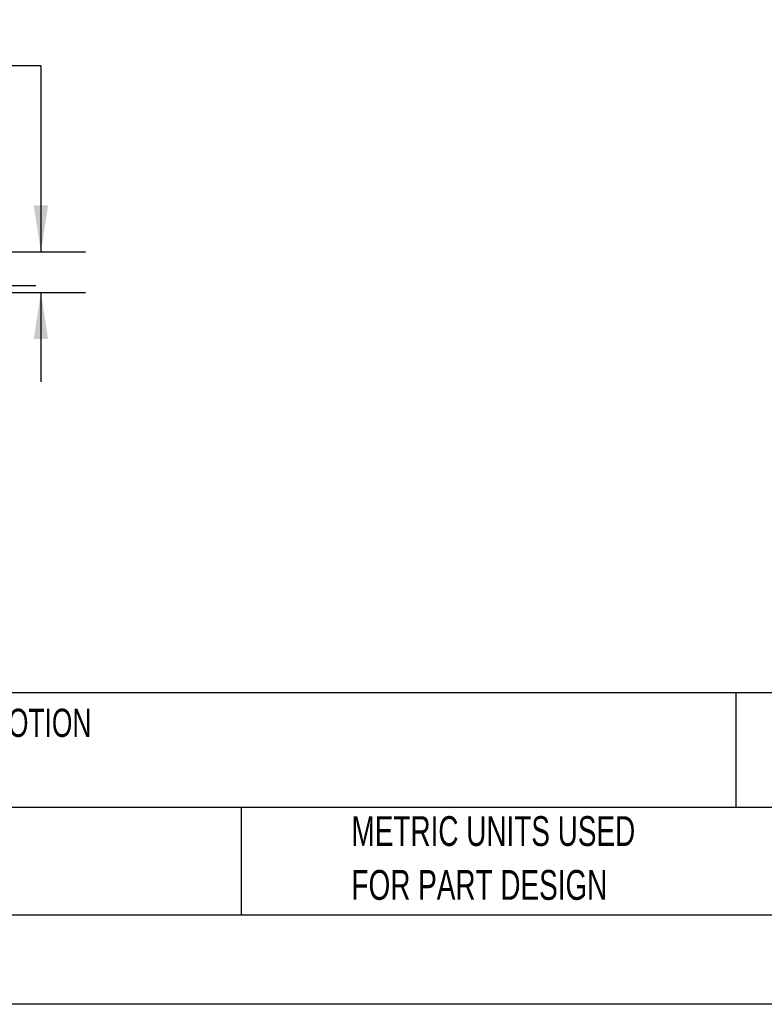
# Model space of a CAD drawing. Header units: millimetres. Extents: x 0 to 279, y 0 to 216.
# Tile 3 of 5: x 105 to 158, y 0 to 70. Entities that reach past the tile are written whole.
import ezdxf

# ---------------------------------------------------------------- set-up
doc = ezdxf.new("R2010")
doc.units = ezdxf.units.MM
doc.linetypes.add('CENTERX2', pattern=[20.32, 12.7, -2.54, 2.54, -2.54])
doc.layers.add('CENTER', color=40, linetype='CENTERX2')
doc.layers.add('DIMENSIONS', color=140, linetype='Continuous', lineweight=25)
doc.layers.add('TEXT', color=140, linetype='Continuous', lineweight=25)
doc.styles.add('SLDTEXTSTYLE0', font='TXT', dxfattribs={"width": 0.7})
doc.dimstyles.new('SLDDIMSTYLE1', dxfattribs={"dimtxt": 2.158008, "dimasz": 3.302, "dimexe": 0, "dimexo": 0.0625, "dimgap": 0.539502, "dimtad": 0, "dimtih": 1, "dimtoh": 1, "dimrnd": 1e-09, "dimzin": 12, "dimdsep": 46, "dimtxsty": 'SLDTEXTSTYLE0', "dimsah": 1, "dimcen": 0.09, "dimadec": 0, "dimazin": 3, "dimtfac": 1, "dimtmove": 0, "dimatfit": 0, "dimfxl": 0, "dimfrac": 2, "dimtolj": 1, "dimtzin": 12, "dimarcsym": 0})

# ---------------------------------------------------------------- blocks, each defined once
blk = doc.blocks.new('SW_NOTE_0')
at = {"layer": 'TEXT', "color": 0, "linetype": 'CENTERX2', "lineweight": 18, "char_height": 2, "attachment_point": 1, "style": 'SLDTEXTSTYLE0'}
for s, insert in [('EVER MOTION SOLUTIONS DRIVE/MOTOR POWER CONNECTOR, REPLACEMENT. FOR USE WITH EVER MOTION', (0, 2.578)), ('SOLUTIONS LW3A9030N2A1-00 MICROSTEPPING DRIVE', (0, -0.422))]:
    blk.add_mtext(s, dxfattribs=dict(at, insert=insert))
blk = doc.blocks.new('SW_NOTE_0_3')
at = {"layer": 'TEXT', "color": 0, "linetype": 'CENTERX2', "lineweight": 18, "char_height": 2.11667, "attachment_point": 1, "style": 'SLDTEXTSTYLE0'}
for s, insert in [('PART DIMENSIONS MAY DIFFER SLIGHTLY', (0, 2.729)), ("DUE TO MANUFACTURER'S VARIANCES", (0, -1.094))]:
    blk.add_mtext(s, dxfattribs=dict(at, insert=insert))
blk = doc.blocks.new('SW_NOTE_0_6')
at = {"layer": 'TEXT', "color": 0, "linetype": 'CENTERX2', "lineweight": 18, "char_height": 2.11667, "attachment_point": 1, "style": 'SLDTEXTSTYLE0'}
for s, insert in [('METRIC UNITS USED', (0, 2.729)), ('FOR PART DESIGN', (0, -1.094))]:
    blk.add_mtext(s, dxfattribs=dict(at, insert=insert))
blk = doc.blocks.new('_D_16')
at = {"layer": 'DIMENSIONS'}
for p, q in [((89.767, 66.683), (89.043, 66.683)), ((89.043, 66.683), (89.043, 63.253)), ((96.18, 66.683), (96.905, 66.683)), ((96.905, 66.683), (96.905, 63.253)), ((100.072, 66.683), (106.422, 66.683)), ((106.422, 66.683), (106.422, 53.434)), ((89.043, 63.253), (89.767, 63.253)), ((96.905, 63.253), (96.18, 63.253)), ((99.194, 53.434), (109.597, 53.434)), ((99.069, 50.565), (109.597, 50.565)), ((106.422, 50.565), (106.422, 44.215))]:
    blk.add_line(p, q, dxfattribs=at)
for points in [[(106.422, 53.434), (106.93, 56.736), (105.914, 56.736)], [(106.422, 50.565), (105.914, 47.263), (106.93, 47.263)]]:
    blk.add_solid(points, dxfattribs=at)
at = {"layer": 'DIMENSIONS', "char_height": 2.1167, "attachment_point": 1, "style": 'SLDTEXTSTYLE0'}
for s, insert in [('2.9', (90.665, 69.895)), ('0.11', (89.767, 65.982))]:
    blk.add_mtext(s, dxfattribs=dict(at, insert=insert))
blk = doc.blocks.new('SW_CENTERMARKSYMBOL_10')
at = {"layer": 'CENTER', "color": 0}
for p, q in [((0, 2.54), (0, 4.49)), ((0, 0), (0, 2.54)), ((-2.54, 0), (-4.49, 0)), ((0, 0), (-2.54, 0)), ((0, 0), (0, -2.54)), ((0, 0), (2.54, 0)), ((2.54, 0), (4.49, 0)), ((0, -2.54), (0, -4.49))]:
    blk.add_line(p, q, dxfattribs=at)

msp = doc.modelspace()

# ---------------------------------------------------------------- linework, layer by layer
at = {"color": 7, "linetype": 'Continuous'}
msp.add_line((279.402, 0.003), (0.002, 0.003), dxfattribs=at)
at = {"layer": 'TEXT'}
for p, q in [((273.05, 22.126), (6.35, 22.126)), ((155.759, 22.126), (155.759, 13.97)), ((273.05, 13.97), (6.35, 13.97)), ((120.646, 13.97), (120.646, 6.35)), ((6.35, 6.35), (273.05, 6.35))]:
    msp.add_line(p, q, dxfattribs=at)

# ---------------------------------------------------------------- block references
at = {"layer": 'CENTER'}
msp.add_blockref('SW_CENTERMARKSYMBOL_10', (101.579, 51.064), dxfattribs=at)
at = {"layer": 'TEXT', "linetype": 'CENTERX2', "lineweight": 18}
for name, p in [('SW_NOTE_0', (8.284, 18.416)), ('SW_NOTE_0_3', (55.119, 10.635)), ('SW_NOTE_0_6', (128.478, 10.635))]:
    msp.add_blockref(name, p, dxfattribs=at)

# ---------------------------------------------------------------- dimensions: what is measured, and where the dimension line sits
at = {"layer": 'DIMENSIONS'}
dim = msp.add_linear_dim(base=(106.422, 50.565), p1=(97.924, 53.434), p2=(97.799, 50.565), angle=90, dimstyle='SLDDIMSTYLE1', dxfattribs=at)
dim.commit()
dim.dimension.update_dxf_attribs({"geometry": '_D_16', "text_midpoint": (106.422, 66.683), "dimtype": 160})

doc.saveas('drawing.dxf')
